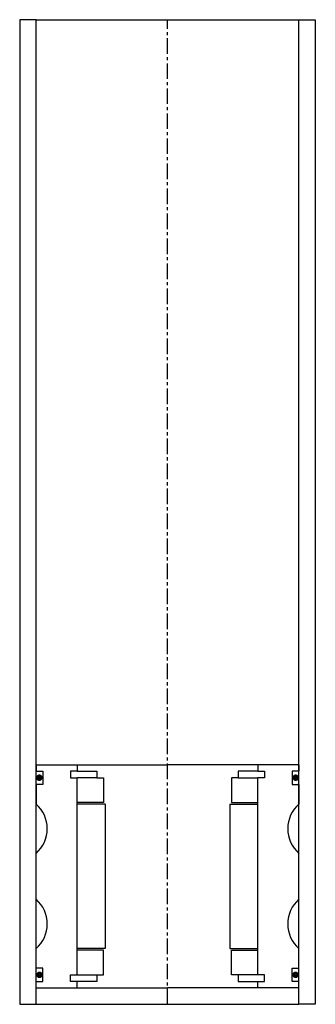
# Model space of a CAD drawing. Extents: x -45 to 45, y -10 to 290.
import ezdxf

# ---------------------------------------------------------------- set-up
doc = ezdxf.new("R2010")
doc.units = 0
doc.header["$LTSCALE"] = 0.15
doc.linetypes.add('CENTER', pattern=[50.8, 31.75, -6.35, 6.35, -6.35])
doc.layers.get('0').update_dxf_attribs({"linetype": 'CONTINUOUS'})
doc.layers.add('CENTER', color=9, linetype='CENTER')

msp = doc.modelspace()

# ---------------------------------------------------------------- linework, layer by layer
for p, q in [((-40, 290), (-45, 290)), ((-45, 290), (-45, -10)), ((-40, -10), (-40, 290)), ((-40, 290), (40, 290)), ((40, -10), (40, 290)), ((40, 290), (45, 290)), ((45, 290), (45, -10)), ((-40, 63), (-27.5, 63)), ((-40, 63), (-40, 61)), ((-27.5, 63), (0, 63)), ((-27.5, 63), (-27.5, 61)), ((27.5, 63), (0, 63)), ((27.5, 63), (27.5, 61)), ((40, 63), (27.5, 63)), ((40, 63), (40, 61)), ((-40, 61), (-38, 61)), ((-38, 61), (-38, 57)), ((-27.5, 61), (-29.5, 61)), ((-29.5, 61), (-29.5, 59)), ((-27.5, 61), (-21.5, 61)), ((-21.5, 61), (-21.5, 59)), ((27.5, 61), (21.5, 61)), ((21.5, 61), (21.5, 59)), ((27.5, 61), (29.5, 61)), ((29.5, 61), (29.5, 59)), ((40, 61), (38, 61)), ((38, 61), (38, 57)), ((-38, 57), (-40, 57)), ((-40, 57), (-40, 51)), ((-29.5, 59), (-27.5, 59)), ((-27.5, -1), (-27.5, 59)), ((-21.5, 59), (-27.5, 59)), ((-21.5, 59), (-19.5, 59)), ((-19.5, 59), (-19.5, 51.5)), ((21.5, 59), (19.5, 59)), ((19.5, 59), (19.5, 51.5)), ((21.5, 59), (27.5, 59)), ((29.5, 59), (27.5, 59)), ((27.5, -1), (27.5, 59)), ((38, 57), (40, 57)), ((40, 57), (40, 51)), ((-19.5, 51.5), (-27.5, 51.5)), ((-19, 51), (-27.5, 51)), ((-19, 51), (-19, 7)), ((19, 51), (19, 7)), ((19, 51), (27.5, 51)), ((19.5, 51.5), (27.5, 51.5)), ((-40, 22), (-40, 36)), ((40, 22), (40, 36)), ((-40, 1), (-40, 7)), ((-19, 7), (-27.5, 7)), ((-19.5, 6.5), (-27.5, 6.5)), ((-19.5, -1), (-19.5, 6.5)), ((19, 7), (27.5, 7)), ((19.5, -1), (19.5, 6.5)), ((19.5, 6.5), (27.5, 6.5)), ((40, 1), (40, 7)), ((-38, 1), (-40, 1)), ((-38, -3), (-38, 1)), ((38, -3), (38, 1)), ((38, 1), (40, 1)), ((-40, -3), (-38, -3)), ((-29.5, -3), (-29.5, -1)), ((-29.5, -1), (-27.5, -1)), ((-27.5, -3), (-29.5, -3)), ((-27.5, -1), (-21.5, -1)), ((-27.5, -5), (-27.5, -3)), ((-21.5, -3), (-27.5, -3)), ((-21.5, -1), (-21.5, -3)), ((-21.5, -1), (-19.5, -1)), ((21.5, -1), (19.5, -1)), ((27.5, -1), (21.5, -1)), ((21.5, -1), (21.5, -3)), ((21.5, -3), (27.5, -3)), ((29.5, -1), (27.5, -1)), ((27.5, -5), (27.5, -3)), ((27.5, -3), (29.5, -3)), ((29.5, -3), (29.5, -1)), ((40, -3), (38, -3)), ((-40, -5), (-27.5, -5)), ((-27.5, -5), (0, -5)), ((27.5, -5), (0, -5)), ((40, -5), (27.5, -5)), ((-40, -10), (-40, -8)), ((40, -10), (40, -8)), ((-45, -10), (-40, -10)), ((-40, -10), (40, -10)), ((45, -10), (40, -10))]:
    msp.add_line(p, q)
at = {"const_width": 0.95}
for points in [[(-38.51, 59.04, -1), (-39.56, 59.04, -1)], [(38.51, 59.04, 1), (39.56, 59.04, 1)], [(-38.45, -1.02, -1), (-39.5, -1.02, -1)], [(38.45, -1.02, 1), (39.5, -1.02, 1)]]:
    msp.add_lwpolyline(points, format="xyb", close=True, dxfattribs=at)
for centre, start, end in [((-46.61, 43.5), 311.4096, 48.5904), ((46.61, 43.5), 131.4096, 228.5904), ((-46.61, 14.5), 311.4096, 48.5904), ((46.61, 14.5), 131.4096, 228.5904)]:
    msp.add_arc(centre, 10, start, end)
at = {"layer": 'CENTER'}
for q in [(0, 290), (0, 58)]:
    msp.add_line((0, -10), q, dxfattribs=at)

doc.saveas('drawing.dxf')
